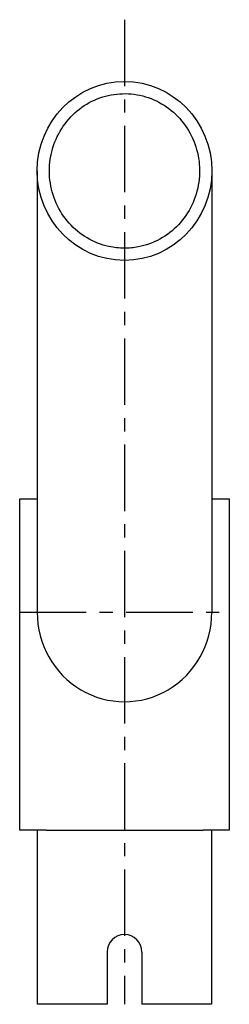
# Model space of a CAD drawing. Header units: millimetres. Extents: x 121 to 181, y -15 to 268.
import ezdxf

# ---------------------------------------------------------------- set-up
doc = ezdxf.new("R2010")
doc.units = ezdxf.units.MM
doc.header["$LTSCALE"] = 0.6
doc.linetypes.add('CENTER', pattern=[50.8, 31.75, -6.35, 6.35, -6.35])
doc.layers.get('0').update_dxf_attribs({"linetype": 'CONTINUOUS'})
doc.layers.add('CENTER', color=1, linetype='CENTER')

msp = doc.modelspace()

# ---------------------------------------------------------------- linework, layer by layer
for p, q in [((126, 224.61), (126, 98)), ((176, 224.61), (176, 98)), ((121, 35.5), (121, 130.5)), ((121, 35.5), (121, 130.5)), ((121, 130.5), (126, 130.5)), ((176, 130.5), (181, 130.5)), ((181, 130.5), (181, 35.5)), ((181, 130.5), (181, 35.5)), ((128.6, 35.5), (121, 35.5)), ((128.6, 35.5), (121, 35.5)), ((126.1, -14.5), (126.1, 35.5)), ((128.6, 35.5), (173.5, 35.5)), ((181, 35.5), (173.5, 35.5)), ((181, 35.5), (173.5, 35.5)), ((175.9, 35.5), (175.9, -14.5)), ((151, 5.5), (151, 5.5)), ((146, 0.5), (146, -14.5)), ((146, 0.5), (146, -14.5)), ((156, 0.5), (156, -14.5)), ((156, 0.5), (156, -14.5)), ((146, -14.5), (126.1, -14.5)), ((146, -14.5), (128.6, -14.5)), ((173.5, -14.5), (156, -14.5)), ((175.9, -14.5), (156, -14.5))]:
    msp.add_line(p, q)
for start, end in [(90, 180), (0, 90)]:
    msp.add_arc((151, 0.5), 5, start, end)
msp.add_ellipse((151, 224.61), major_axis=(0, -25.68), ratio=0.973679)
msp.add_ellipse((151, 98), major_axis=(0, -25.68), ratio=0.973679, start_param=4.712389, end_param=7.853982)
msp.add_open_spline([(151, 202.43), (152.31, 202.43), (153.63, 202.56), (157.1, 203.22), (159.21, 203.99), (163.11, 206.15), (164.91, 207.54), (167.99, 210.83), (169.29, 212.73), (171.26, 216.85), (171.94, 219.07), (172.59, 223.62), (172.58, 225.95), (171.85, 230.48), (171.14, 232.69), (169.11, 236.78), (167.79, 238.65), (164.65, 241.9), (162.84, 243.26), (158.9, 245.36), (156.78, 246.09), (152.42, 246.85), (150.18, 246.88), (145.8, 246.25), (143.66, 245.58), (139.67, 243.59), (137.82, 242.28), (134.6, 239.13), (133.22, 237.29), (131.08, 233.27), (130.31, 231.08), (129.47, 226.56), (129.39, 224.24), (129.92, 219.67), (130.54, 217.43), (132.4, 213.26), (133.64, 211.32), (136.64, 207.94), (138.4, 206.5), (142.24, 204.23), (144.33, 203.4), (147.98, 202.6), (149.49, 202.43), (151, 202.43)], degree=3, knots=[0, 0, 0, 0, 0.184264, 0.184264, 0.494106, 0.494106, 0.803948, 0.803948, 1.11379, 1.11379, 1.423632, 1.423632, 1.733473, 1.733473, 2.043315, 2.043315, 2.353157, 2.353157, 2.662999, 2.662999, 2.972841, 2.972841, 3.282683, 3.282683, 3.592525, 3.592525, 3.902366, 3.902366, 4.212208, 4.212208, 4.52205, 4.52205, 4.831892, 4.831892, 5.141734, 5.141734, 5.451576, 5.451576, 5.761418, 5.761418, 6.071259, 6.071259, 6.283185, 6.283185, 6.283185, 6.283185])
at = {"layer": 'CENTER'}
for p, q in [((151, 268), (151, -14.5)), ((121, 98), (181, 98))]:
    msp.add_line(p, q, dxfattribs=at)

doc.saveas('drawing.dxf')
